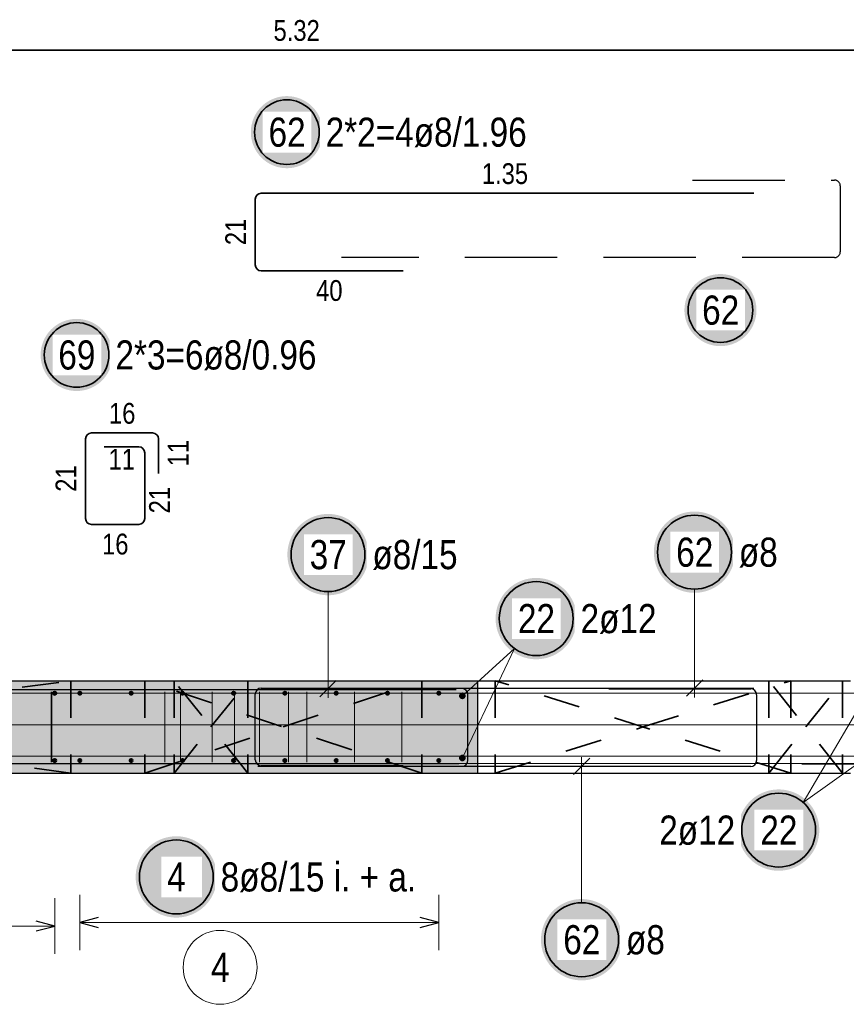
# Model space of a CAD drawing. Header units: millimetres. Extents: x -4.8 to 37.2, y -12 to 28.3.
# Tile 33 of 82: x 15.1 to 17.3, y 1.9 to 4.5. Entities that reach past the tile are written whole.
import ezdxf

# ---------------------------------------------------------------- set-up
doc = ezdxf.new("R2010")
doc.units = ezdxf.units.MM
doc.linetypes.add('DOT', pattern=[0.25, 0, -0.25])
doc.linetypes.add('HIDDEN', pattern=[0.375, 0.25, -0.125])
doc.layers.add('Achsen', color=7, linetype='Continuous', lineweight=20)
doc.layers.add('nplo Bewehrung', color=7, linetype='Continuous', lineweight=20)
doc.styles.add('Arial Narrow', font='ARIALN.TTF')

msp = doc.modelspace()

# ---------------------------------------------------------------- hatches: boundary and pattern name
at = {"lineweight": 25, "true_color": 0xffffff}
for points in [[(15.886323, 4.231017), (15.886264, 4.234419), (15.886086, 4.237818), (15.885789, 4.241208), (15.885374, 4.244586), (15.884842, 4.247947), (15.884192, 4.251288), (15.883427, 4.254604), (15.882546, 4.257891), (15.881551, 4.261146), (15.880443, 4.264364), (15.879224, 4.267541), (15.877894, 4.270674), (15.876456, 4.273758), (15.87491, 4.27679), (15.873261, 4.279767), (15.871508, 4.282684), (15.869654, 4.285538), (15.867702, 4.288326), (15.865654, 4.291044), (15.863512, 4.293689), (15.86128, 4.296257), (15.858959, 4.298746), (15.856552, 4.301152), (15.854063, 4.303473), (15.851495, 4.305706), (15.84885, 4.307848), (15.846132, 4.309896), (15.843344, 4.311848), (15.84049, 4.313701), (15.837573, 4.315454), (15.834597, 4.317104), (15.831564, 4.318649), (15.82848, 4.320087), (15.825347, 4.321417), (15.82217, 4.322637), (15.818952, 4.323745), (15.815698, 4.32474), (15.81241, 4.325621), (15.809094, 4.326386), (15.805754, 4.327035), (15.802392, 4.327568), (15.799015, 4.327983), (15.795624, 4.328279), (15.792226, 4.328457), (15.788823, 4.328517), (15.78542, 4.328457), (15.782022, 4.328279), (15.778632, 4.327983), (15.775254, 4.327568), (15.771892, 4.327035), (15.768552, 4.326386), (15.765236, 4.325621), (15.761948, 4.32474), (15.758694, 4.323745), (15.755476, 4.322637), (15.752299, 4.321417), (15.749166, 4.320087), (15.746082, 4.318649), (15.74305, 4.317104), (15.740073, 4.315454), (15.737156, 4.313701), (15.734302, 4.311848), (15.731514, 4.309896), (15.728796, 4.307848), (15.726151, 4.305706), (15.723583, 4.303473), (15.721094, 4.301152), (15.718687, 4.298746), (15.716366, 4.296257), (15.714134, 4.293689), (15.711992, 4.291044), (15.709944, 4.288326), (15.707992, 4.285538), (15.706138, 4.282684), (15.704386, 4.279767), (15.702736, 4.27679), (15.701191, 4.273758), (15.699752, 4.270674), (15.698423, 4.267541), (15.697203, 4.264364), (15.696095, 4.261146), (15.6951, 4.257891), (15.694219, 4.254604), (15.693454, 4.251288), (15.692804, 4.247947), (15.692272, 4.244586), (15.691857, 4.241208), (15.691561, 4.237818), (15.691382, 4.234419), (15.691323, 4.231017), (15.691382, 4.227614), (15.691561, 4.224215), (15.691857, 4.220825), (15.692272, 4.217447), (15.692804, 4.214086), (15.693454, 4.210745), (15.694219, 4.207429), (15.6951, 4.204142), (15.696095, 4.200888), (15.697203, 4.19767), (15.698423, 4.194493), (15.699752, 4.19136), (15.701191, 4.188276), (15.702736, 4.185243), (15.704386, 4.182267), (15.706138, 4.17935), (15.707992, 4.176495), (15.709944, 4.173708), (15.711992, 4.17099), (15.714134, 4.168345), (15.716366, 4.165776), (15.718687, 4.163288), (15.721094, 4.160881), (15.723583, 4.15856), (15.726151, 4.156327), (15.728796, 4.154186), (15.731514, 4.152138), (15.734302, 4.150186), (15.737156, 4.148332), (15.740073, 4.146579), (15.74305, 4.144929), (15.746082, 4.143384), (15.749166, 4.141946), (15.752299, 4.140616), (15.755476, 4.139397), (15.758694, 4.138289), (15.761948, 4.137294), (15.765236, 4.136413), (15.768552, 4.135647), (15.771892, 4.134998), (15.775254, 4.134466), (15.778632, 4.134051), (15.782022, 4.133754), (15.78542, 4.133576), (15.788823, 4.133517), (15.792226, 4.133576), (15.795624, 4.133754), (15.799015, 4.134051), (15.802392, 4.134466), (15.805754, 4.134998), (15.809094, 4.135647), (15.81241, 4.136413), (15.815698, 4.137294), (15.818952, 4.138289), (15.82217, 4.139397), (15.825347, 4.140616), (15.82848, 4.141946), (15.831564, 4.143384), (15.834597, 4.144929), (15.837573, 4.146579), (15.84049, 4.148332), (15.843344, 4.150186), (15.846132, 4.152138), (15.84885, 4.154186), (15.851495, 4.156327), (15.854063, 4.15856), (15.856552, 4.160881), (15.858959, 4.163288), (15.86128, 4.165776), (15.863512, 4.168345), (15.865654, 4.17099), (15.867702, 4.173708), (15.869654, 4.176495), (15.871508, 4.17935), (15.873261, 4.182267), (15.87491, 4.185243), (15.876456, 4.188276), (15.877894, 4.19136), (15.879224, 4.194493), (15.880443, 4.19767), (15.881551, 4.200888), (15.882546, 4.204142), (15.883427, 4.207429), (15.884192, 4.210745), (15.884842, 4.214086), (15.885374, 4.217447), (15.885789, 4.220825), (15.886086, 4.224215)], [(17.060029, 3.749509), (17.05997, 3.752912), (17.059792, 3.75631), (17.059495, 3.759701), (17.05908, 3.763078), (17.058548, 3.76644), (17.057899, 3.76978), (17.057133, 3.773096), (17.056252, 3.776384), (17.055257, 3.779638), (17.054149, 3.782856), (17.05293, 3.786033), (17.0516, 3.789166), (17.050162, 3.79225), (17.048617, 3.795283), (17.046967, 3.798259), (17.045214, 3.801176), (17.04336, 3.80403), (17.041408, 3.806818), (17.03936, 3.809536), (17.037218, 3.812181), (17.034986, 3.814749), (17.032665, 3.817238), (17.030258, 3.819645), (17.027769, 3.821966), (17.025201, 3.824198), (17.022556, 3.82634), (17.019838, 3.828388), (17.01705, 3.83034), (17.014196, 3.832194), (17.011279, 3.833947), (17.008303, 3.835596), (17.00527, 3.837141), (17.002186, 3.83858), (16.999053, 3.839909), (16.995876, 3.841129), (16.992658, 3.842237), (16.989404, 3.843232), (16.986117, 3.844113), (16.982801, 3.844878), (16.97946, 3.845528), (16.976099, 3.84606), (16.972721, 3.846475), (16.96933, 3.846772), (16.965932, 3.84695), (16.962529, 3.847009), (16.959126, 3.84695), (16.955728, 3.846772), (16.952338, 3.846475), (16.94896, 3.84606), (16.945598, 3.845528), (16.942258, 3.844878), (16.938942, 3.844113), (16.935655, 3.843232), (16.9324, 3.842237), (16.929182, 3.841129), (16.926005, 3.839909), (16.922872, 3.83858), (16.919788, 3.837141), (16.916756, 3.835596), (16.913779, 3.833947), (16.910862, 3.832194), (16.908008, 3.83034), (16.90522, 3.828388), (16.902502, 3.82634), (16.899857, 3.824198), (16.897289, 3.821966), (16.8948, 3.819645), (16.892394, 3.817238), (16.890073, 3.814749), (16.88784, 3.812181), (16.885698, 3.809536), (16.88365, 3.806818), (16.881698, 3.80403), (16.879844, 3.801176), (16.878092, 3.798259), (16.876442, 3.795283), (16.874897, 3.79225), (16.873458, 3.789166), (16.872129, 3.786033), (16.870909, 3.782856), (16.869801, 3.779638), (16.868806, 3.776384), (16.867925, 3.773096), (16.86716, 3.76978), (16.86651, 3.76644), (16.865978, 3.763078), (16.865563, 3.759701), (16.865267, 3.75631), (16.865089, 3.752912), (16.865029, 3.749509), (16.865089, 3.746106), (16.865267, 3.742708), (16.865563, 3.739318), (16.865978, 3.73594), (16.86651, 3.732578), (16.86716, 3.729238), (16.867925, 3.725922), (16.868806, 3.722634), (16.869801, 3.71938), (16.870909, 3.716162), (16.872129, 3.712985), (16.873458, 3.709852), (16.874897, 3.706768), (16.876442, 3.703736), (16.878092, 3.700759), (16.879844, 3.697842), (16.881698, 3.694988), (16.88365, 3.6922), (16.885698, 3.689482), (16.88784, 3.686837), (16.890073, 3.684269), (16.892394, 3.68178), (16.8948, 3.679373), (16.897289, 3.677052), (16.899857, 3.67482), (16.902502, 3.672678), (16.90522, 3.67063), (16.908008, 3.668678), (16.910862, 3.666824), (16.913779, 3.665072), (16.916756, 3.663422), (16.919788, 3.661877), (16.922872, 3.660438), (16.926005, 3.659109), (16.929182, 3.657889), (16.9324, 3.656781), (16.935655, 3.655786), (16.938942, 3.654905), (16.942258, 3.65414), (16.945598, 3.65349), (16.94896, 3.652958), (16.952338, 3.652543), (16.955728, 3.652247), (16.959126, 3.652068), (16.962529, 3.652009), (16.965932, 3.652068), (16.96933, 3.652247), (16.972721, 3.652543), (16.976099, 3.652958), (16.97946, 3.65349), (16.982801, 3.65414), (16.986117, 3.654905), (16.989404, 3.655786), (16.992658, 3.656781), (16.995876, 3.657889), (16.999053, 3.659109), (17.002186, 3.660438), (17.00527, 3.661877), (17.008303, 3.663422), (17.011279, 3.665072), (17.014196, 3.666824), (17.01705, 3.668678), (17.019838, 3.67063), (17.022556, 3.672678), (17.025201, 3.67482), (17.027769, 3.677052), (17.030258, 3.679373), (17.032665, 3.68178), (17.034986, 3.684269), (17.037218, 3.686837), (17.03936, 3.689482), (17.041408, 3.6922), (17.04336, 3.694988), (17.045214, 3.697842), (17.046967, 3.700759), (17.048617, 3.703736), (17.050162, 3.706768), (17.0516, 3.709852), (17.05293, 3.712985), (17.054149, 3.716162), (17.055257, 3.71938), (17.056252, 3.722634), (17.057133, 3.725922), (17.057899, 3.729238), (17.058548, 3.732578), (17.05908, 3.73594), (17.059495, 3.739318), (17.059792, 3.742708)], [(15.317274, 3.628182), (15.317215, 3.631584), (15.317037, 3.634983), (15.31674, 3.638373), (15.316325, 3.641751), (15.315793, 3.645112), (15.315143, 3.648453), (15.314378, 3.651769), (15.313497, 3.655056), (15.312502, 3.658311), (15.311394, 3.661529), (15.310175, 3.664706), (15.308845, 3.667838), (15.307407, 3.670923), (15.305861, 3.673955), (15.304212, 3.676932), (15.302459, 3.679849), (15.300605, 3.682703), (15.298653, 3.685491), (15.296605, 3.688209), (15.294463, 3.690853), (15.292231, 3.693422), (15.28991, 3.695911), (15.287503, 3.698317), (15.285014, 3.700638), (15.282446, 3.702871), (15.279801, 3.705013), (15.277083, 3.707061), (15.274295, 3.709013), (15.271441, 3.710866), (15.268524, 3.712619), (15.265548, 3.714269), (15.262515, 3.715814), (15.259431, 3.717252), (15.256298, 3.718582), (15.253121, 3.719802), (15.249903, 3.72091), (15.246649, 3.721905), (15.243361, 3.722786), (15.240045, 3.723551), (15.236705, 3.7242), (15.233343, 3.724733), (15.229966, 3.725148), (15.226575, 3.725444), (15.223177, 3.725622), (15.219774, 3.725682), (15.216371, 3.725622), (15.212973, 3.725444), (15.209583, 3.725148), (15.206205, 3.724733), (15.202843, 3.7242), (15.199503, 3.723551), (15.196187, 3.722786), (15.192899, 3.721905), (15.189645, 3.72091), (15.186427, 3.719802), (15.18325, 3.718582), (15.180117, 3.717252), (15.177033, 3.715814), (15.174001, 3.714269), (15.171024, 3.712619), (15.168107, 3.710866), (15.165253, 3.709013), (15.162465, 3.707061), (15.159747, 3.705013), (15.157102, 3.702871), (15.154534, 3.700638), (15.152045, 3.698317), (15.149638, 3.695911), (15.147317, 3.693422), (15.145085, 3.690853), (15.142943, 3.688209), (15.140895, 3.685491), (15.138943, 3.682703), (15.137089, 3.679849), (15.135337, 3.676932), (15.133687, 3.673955), (15.132142, 3.670923), (15.130703, 3.667838), (15.129374, 3.664706), (15.128154, 3.661529), (15.127046, 3.658311), (15.126051, 3.655056), (15.12517, 3.651769), (15.124405, 3.648453), (15.123755, 3.645112), (15.123223, 3.641751), (15.122808, 3.638373), (15.122512, 3.634983), (15.122334, 3.631584), (15.122274, 3.628182), (15.122334, 3.624779), (15.122512, 3.62138), (15.122808, 3.61799), (15.123223, 3.614612), (15.123755, 3.611251), (15.124405, 3.60791), (15.12517, 3.604594), (15.126051, 3.601307), (15.127046, 3.598053), (15.128154, 3.594835), (15.129374, 3.591658), (15.130703, 3.588525), (15.132142, 3.58544), (15.133687, 3.582408), (15.135337, 3.579432), (15.137089, 3.576515), (15.138943, 3.57366), (15.140895, 3.570873), (15.142943, 3.568155), (15.145085, 3.56551), (15.147317, 3.562941), (15.149638, 3.560452), (15.152045, 3.558046), (15.154534, 3.555725), (15.157102, 3.553492), (15.159747, 3.551351), (15.162465, 3.549303), (15.165253, 3.547351), (15.168107, 3.545497), (15.171024, 3.543744), (15.174001, 3.542094), (15.177033, 3.540549), (15.180117, 3.539111), (15.18325, 3.537781), (15.186427, 3.536562), (15.189645, 3.535454), (15.192899, 3.534459), (15.196187, 3.533578), (15.199503, 3.532812), (15.202843, 3.532163), (15.206205, 3.531631), (15.209583, 3.531216), (15.212973, 3.530919), (15.216371, 3.530741), (15.219774, 3.530682), (15.223177, 3.530741), (15.226575, 3.530919), (15.229966, 3.531216), (15.233343, 3.531631), (15.236705, 3.532163), (15.240045, 3.532812), (15.243361, 3.533578), (15.246649, 3.534459), (15.249903, 3.535454), (15.253121, 3.536562), (15.256298, 3.537781), (15.259431, 3.539111), (15.262515, 3.540549), (15.265548, 3.542094), (15.268524, 3.543744), (15.271441, 3.545497), (15.274295, 3.547351), (15.277083, 3.549303), (15.279801, 3.551351), (15.282446, 3.553492), (15.285014, 3.555725), (15.287503, 3.558046), (15.28991, 3.560452), (15.292231, 3.562941), (15.294463, 3.56551), (15.296605, 3.568155), (15.298653, 3.570873), (15.300605, 3.57366), (15.302459, 3.576515), (15.304212, 3.579432), (15.305861, 3.582408), (15.307407, 3.58544), (15.308845, 3.588525), (15.310175, 3.591658), (15.311394, 3.594835), (15.312502, 3.598053), (15.313497, 3.601307), (15.314378, 3.604594), (15.315143, 3.60791), (15.315793, 3.611251), (15.316325, 3.614612), (15.31674, 3.61799), (15.317037, 3.62138)], [(16.010248, 3.087932), (16.010181, 3.091771), (16.00998, 3.095605), (16.009645, 3.09943), (16.009177, 3.103241), (16.008577, 3.107034), (16.007844, 3.110803), (16.00698, 3.114544), (16.005987, 3.118252), (16.004864, 3.121924), (16.003614, 3.125554), (16.002238, 3.129139), (16.000738, 3.132673), (15.999115, 3.136153), (15.997372, 3.139574), (15.995511, 3.142932), (15.993533, 3.146223), (15.991442, 3.149443), (15.98924, 3.152589), (15.986929, 3.155655), (15.984513, 3.158639), (15.981994, 3.161537), (15.979375, 3.164345), (15.97666, 3.16706), (15.973852, 3.169678), (15.970954, 3.172197), (15.967971, 3.174613), (15.964904, 3.176924), (15.961759, 3.179126), (15.958539, 3.181218), (15.955248, 3.183195), (15.95189, 3.185056), (15.948469, 3.1868), (15.944989, 3.188422), (15.941455, 3.189922), (15.93787, 3.191298), (15.93424, 3.192548), (15.930568, 3.193671), (15.926859, 3.194665), (15.923118, 3.195528), (15.919349, 3.196261), (15.915557, 3.196862), (15.911746, 3.19733), (15.907921, 3.197664), (15.904087, 3.197865), (15.900248, 3.197932), (15.896409, 3.197865), (15.892575, 3.197664), (15.88875, 3.19733), (15.884939, 3.196862), (15.881147, 3.196261), (15.877378, 3.195528), (15.873636, 3.194665), (15.869928, 3.193671), (15.866256, 3.192548), (15.862626, 3.191298), (15.859041, 3.189922), (15.855507, 3.188422), (15.852027, 3.1868), (15.848606, 3.185056), (15.845248, 3.183195), (15.841957, 3.181218), (15.838737, 3.179126), (15.835591, 3.176924), (15.832525, 3.174613), (15.829541, 3.172197), (15.826643, 3.169678), (15.823835, 3.16706), (15.82112, 3.164345), (15.818502, 3.161537), (15.815983, 3.158639), (15.813567, 3.155655), (15.811256, 3.152589), (15.809054, 3.149443), (15.806963, 3.146223), (15.804985, 3.142932), (15.803124, 3.139574), (15.80138, 3.136153), (15.799758, 3.132673), (15.798258, 3.129139), (15.796882, 3.125554), (15.795632, 3.121924), (15.794509, 3.118252), (15.793515, 3.114544), (15.792652, 3.110803), (15.791919, 3.107034), (15.791318, 3.103241), (15.79085, 3.09943), (15.790516, 3.095605), (15.790315, 3.091771), (15.790248, 3.087932), (15.790315, 3.084093), (15.790516, 3.080259), (15.79085, 3.076434), (15.791318, 3.072623), (15.791919, 3.068831), (15.792652, 3.065062), (15.793515, 3.061321), (15.794509, 3.057612), (15.795632, 3.05394), (15.796882, 3.05031), (15.798258, 3.046726), (15.799758, 3.043191), (15.80138, 3.039711), (15.803124, 3.03629), (15.804985, 3.032932), (15.806963, 3.029641), (15.809054, 3.026421), (15.811256, 3.023276), (15.813567, 3.020209), (15.815983, 3.017226), (15.818502, 3.014328), (15.82112, 3.01152), (15.823835, 3.008805), (15.826643, 3.006186), (15.829541, 3.003667), (15.832525, 3.001251), (15.835591, 2.99894), (15.838737, 2.996738), (15.841957, 2.994647), (15.845248, 2.992669), (15.848606, 2.990808), (15.852027, 2.989065), (15.855507, 2.987442), (15.859041, 2.985942), (15.862626, 2.984566), (15.866256, 2.983316), (15.869928, 2.982193), (15.873636, 2.9812), (15.877378, 2.980336), (15.881147, 2.979603), (15.884939, 2.979003), (15.88875, 2.978535), (15.892575, 2.9782), (15.896409, 2.977999), (15.900248, 2.977932), (15.904087, 2.977999), (15.907921, 2.9782), (15.911746, 2.978535), (15.915557, 2.979003), (15.919349, 2.979603), (15.923118, 2.980336), (15.926859, 2.9812), (15.930568, 2.982193), (15.93424, 2.983316), (15.93787, 2.984566), (15.941455, 2.985942), (15.944989, 2.987442), (15.948469, 2.989065), (15.95189, 2.990808), (15.955248, 2.992669), (15.958539, 2.994647), (15.961759, 2.996738), (15.964904, 2.99894), (15.967971, 3.001251), (15.970954, 3.003667), (15.973852, 3.006186), (15.97666, 3.008805), (15.979375, 3.01152), (15.981994, 3.014328), (15.984513, 3.017226), (15.986929, 3.020209), (15.98924, 3.023276), (15.991442, 3.026421), (15.993533, 3.029641), (15.995511, 3.032932), (15.997372, 3.03629), (15.999115, 3.039711), (16.000738, 3.043191), (16.002238, 3.046726), (16.003614, 3.05031), (16.004864, 3.05394), (16.005987, 3.057612), (16.00698, 3.061321), (16.007844, 3.065062), (16.008577, 3.068831), (16.009177, 3.072623), (16.009645, 3.076434), (16.00998, 3.080259)], [(17.002269, 3.094518), (17.002202, 3.098357), (17.002002, 3.102191), (17.001667, 3.106016), (17.001199, 3.109827), (17.000598, 3.113619), (16.999866, 3.117388), (16.999002, 3.121129), (16.998008, 3.124838), (16.996886, 3.12851), (16.995636, 3.13214), (16.99426, 3.135725), (16.992759, 3.139259), (16.991137, 3.142739), (16.989394, 3.14616), (16.987532, 3.149518), (16.985555, 3.152809), (16.983464, 3.156029), (16.981261, 3.159174), (16.978951, 3.162241), (16.976534, 3.165225), (16.974015, 3.168122), (16.971397, 3.17093), (16.968682, 3.173645), (16.965874, 3.176264), (16.962976, 3.178783), (16.959992, 3.181199), (16.956926, 3.18351), (16.953781, 3.185712), (16.950561, 3.187803), (16.947269, 3.189781), (16.943911, 3.191642), (16.94049, 3.193385), (16.937011, 3.195008), (16.933476, 3.196508), (16.929892, 3.197884), (16.926261, 3.199134), (16.92259, 3.200257), (16.918881, 3.20125), (16.91514, 3.202114), (16.911371, 3.202847), (16.907579, 3.203447), (16.903768, 3.203915), (16.899943, 3.20425), (16.896108, 3.204451), (16.892269, 3.204518), (16.888431, 3.204451), (16.884596, 3.20425), (16.880771, 3.203915), (16.87696, 3.203447), (16.873168, 3.202847), (16.869399, 3.202114), (16.865658, 3.20125), (16.861949, 3.200257), (16.858278, 3.199134), (16.854647, 3.197884), (16.851063, 3.196508), (16.847528, 3.195008), (16.844049, 3.193385), (16.840628, 3.191642), (16.837269, 3.189781), (16.833978, 3.187803), (16.830758, 3.185712), (16.827613, 3.18351), (16.824547, 3.181199), (16.821563, 3.178783), (16.818665, 3.176264), (16.815857, 3.173645), (16.813142, 3.17093), (16.810524, 3.168122), (16.808005, 3.165225), (16.805588, 3.162241), (16.803278, 3.159174), (16.801075, 3.156029), (16.798984, 3.152809), (16.797007, 3.149518), (16.795145, 3.14616), (16.793402, 3.142739), (16.791779, 3.139259), (16.790279, 3.135725), (16.788903, 3.13214), (16.787653, 3.12851), (16.786531, 3.124838), (16.785537, 3.121129), (16.784673, 3.117388), (16.783941, 3.113619), (16.78334, 3.109827), (16.782872, 3.106016), (16.782537, 3.102191), (16.782337, 3.098357), (16.782269, 3.094518), (16.782337, 3.090679), (16.782537, 3.086845), (16.782872, 3.08302), (16.78334, 3.079209), (16.783941, 3.075417), (16.784673, 3.071648), (16.785537, 3.067906), (16.786531, 3.064198), (16.787653, 3.060526), (16.788903, 3.056896), (16.790279, 3.053311), (16.791779, 3.049777), (16.793402, 3.046297), (16.795145, 3.042876), (16.797007, 3.039518), (16.798984, 3.036227), (16.801075, 3.033007), (16.803278, 3.029862), (16.805588, 3.026795), (16.808005, 3.023811), (16.810524, 3.020914), (16.813142, 3.018105), (16.815857, 3.015391), (16.818665, 3.012772), (16.821563, 3.010253), (16.824547, 3.007837), (16.827613, 3.005526), (16.830758, 3.003324), (16.833978, 3.001233), (16.837269, 2.999255), (16.840628, 2.997394), (16.844049, 2.995651), (16.847528, 2.994028), (16.851063, 2.992528), (16.854647, 2.991152), (16.858278, 2.989902), (16.861949, 2.988779), (16.865658, 2.987785), (16.869399, 2.986922), (16.873168, 2.986189), (16.87696, 2.985588), (16.880771, 2.98512), (16.884596, 2.984786), (16.888431, 2.984585), (16.892269, 2.984518), (16.896108, 2.984585), (16.899943, 2.984786), (16.903768, 2.98512), (16.907579, 2.985588), (16.911371, 2.986189), (16.91514, 2.986922), (16.918881, 2.987785), (16.92259, 2.988779), (16.926261, 2.989902), (16.929892, 2.991152), (16.933476, 2.992528), (16.937011, 2.994028), (16.94049, 2.995651), (16.943911, 2.997394), (16.947269, 2.999255), (16.950561, 3.001233), (16.953781, 3.003324), (16.956926, 3.005526), (16.959992, 3.007837), (16.962976, 3.010253), (16.965874, 3.012772), (16.968682, 3.015391), (16.971397, 3.018105), (16.974015, 3.020914), (16.976534, 3.023811), (16.978951, 3.026795), (16.981261, 3.029862), (16.983464, 3.033007), (16.985555, 3.036227), (16.987532, 3.039518), (16.989394, 3.042876), (16.991137, 3.046297), (16.992759, 3.049777), (16.99426, 3.053311), (16.995636, 3.056896), (16.996886, 3.060526), (16.998008, 3.064198), (16.999002, 3.067906), (16.999866, 3.071648), (17.000598, 3.075417), (17.001199, 3.079209), (17.001667, 3.08302), (17.002002, 3.086845)], [(15.599574, 2.215766), (15.599507, 2.219605), (15.599306, 2.223439), (15.598971, 2.227264), (15.598503, 2.231075), (15.597903, 2.234867), (15.59717, 2.238636), (15.596306, 2.242377), (15.595313, 2.246086), (15.59419, 2.249758), (15.59294, 2.253388), (15.591564, 2.256973), (15.590064, 2.260507), (15.588441, 2.263987), (15.586698, 2.267408), (15.584837, 2.270766), (15.582859, 2.274057), (15.580768, 2.277277), (15.578566, 2.280422), (15.576255, 2.283489), (15.573839, 2.286472), (15.57132, 2.28937), (15.568701, 2.292178), (15.565986, 2.294893), (15.563178, 2.297512), (15.56028, 2.300031), (15.557297, 2.302447), (15.55423, 2.304758), (15.551085, 2.30696), (15.547865, 2.309051), (15.544574, 2.311029), (15.541216, 2.31289), (15.537795, 2.314633), (15.534315, 2.316256), (15.530781, 2.317756), (15.527196, 2.319132), (15.523566, 2.320382), (15.519894, 2.321505), (15.516185, 2.322498), (15.512444, 2.323362), (15.508675, 2.324095), (15.504883, 2.324695), (15.501072, 2.325163), (15.497247, 2.325498), (15.493413, 2.325699), (15.489574, 2.325766), (15.485735, 2.325699), (15.481901, 2.325498), (15.478076, 2.325163), (15.474265, 2.324695), (15.470473, 2.324095), (15.466704, 2.323362), (15.462962, 2.322498), (15.459254, 2.321505), (15.455582, 2.320382), (15.451952, 2.319132), (15.448367, 2.317756), (15.444833, 2.316256), (15.441353, 2.314633), (15.437932, 2.31289), (15.434574, 2.311029), (15.431283, 2.309051), (15.428063, 2.30696), (15.424917, 2.304758), (15.421851, 2.302447), (15.418867, 2.300031), (15.415969, 2.297512), (15.413161, 2.294893), (15.410446, 2.292178), (15.407828, 2.28937), (15.405309, 2.286472), (15.402893, 2.283489), (15.400582, 2.280422), (15.39838, 2.277277), (15.396289, 2.274057), (15.394311, 2.270766), (15.39245, 2.267408), (15.390706, 2.263987), (15.389084, 2.260507), (15.387584, 2.256973), (15.386208, 2.253388), (15.384958, 2.249758), (15.383835, 2.246086), (15.382841, 2.242377), (15.381978, 2.238636), (15.381245, 2.234867), (15.380644, 2.231075), (15.380176, 2.227264), (15.379842, 2.223439), (15.379641, 2.219605), (15.379574, 2.215766), (15.379641, 2.211927), (15.379842, 2.208093), (15.380176, 2.204268), (15.380644, 2.200457), (15.381245, 2.196665), (15.381978, 2.192896), (15.382841, 2.189154), (15.383835, 2.185446), (15.384958, 2.181774), (15.386208, 2.178144), (15.387584, 2.174559), (15.389084, 2.171025), (15.390706, 2.167545), (15.39245, 2.164124), (15.394311, 2.160766), (15.396289, 2.157475), (15.39838, 2.154255), (15.400582, 2.151109), (15.402893, 2.148043), (15.405309, 2.145059), (15.407828, 2.142161), (15.410446, 2.139353), (15.413161, 2.136638), (15.415969, 2.13402), (15.418867, 2.131501), (15.421851, 2.129085), (15.424917, 2.126774), (15.428063, 2.124572), (15.431283, 2.122481), (15.434574, 2.120503), (15.437932, 2.118642), (15.441353, 2.116898), (15.444833, 2.115276), (15.448367, 2.113776), (15.451952, 2.1124), (15.455582, 2.11115), (15.459254, 2.110027), (15.462962, 2.109033), (15.466704, 2.10817), (15.470473, 2.107437), (15.474265, 2.106836), (15.478076, 2.106368), (15.481901, 2.106034), (15.485735, 2.105833), (15.489574, 2.105766), (15.493413, 2.105833), (15.497247, 2.106034), (15.501072, 2.106368), (15.504883, 2.106836), (15.508675, 2.107437), (15.512444, 2.10817), (15.516185, 2.109033), (15.519894, 2.110027), (15.523566, 2.11115), (15.527196, 2.1124), (15.530781, 2.113776), (15.534315, 2.115276), (15.537795, 2.116898), (15.541216, 2.118642), (15.544574, 2.120503), (15.547865, 2.122481), (15.551085, 2.124572), (15.55423, 2.126774), (15.557297, 2.129085), (15.56028, 2.131501), (15.563178, 2.13402), (15.565986, 2.136638), (15.568701, 2.139353), (15.57132, 2.142161), (15.573839, 2.145059), (15.576255, 2.148043), (15.578566, 2.151109), (15.580768, 2.154255), (15.582859, 2.157475), (15.584837, 2.160766), (15.586698, 2.164124), (15.588441, 2.167545), (15.590064, 2.171025), (15.591564, 2.174559), (15.59294, 2.178144), (15.59419, 2.181774), (15.595313, 2.185446), (15.596306, 2.189154), (15.59717, 2.192896), (15.597903, 2.196665), (15.598503, 2.200457), (15.598971, 2.204268), (15.599306, 2.208093)], [(16.69666, 2.045859), (16.696593, 2.049698), (16.696392, 2.053532), (16.696058, 2.057357), (16.69559, 2.061168), (16.694989, 2.06496), (16.694257, 2.068729), (16.693393, 2.072471), (16.692399, 2.076179), (16.691277, 2.079851), (16.690027, 2.083481), (16.688651, 2.087066), (16.68715, 2.0906), (16.685528, 2.09408), (16.683785, 2.097501), (16.681923, 2.100859), (16.679946, 2.10415), (16.677855, 2.10737), (16.675652, 2.110516), (16.673342, 2.113582), (16.670925, 2.116566), (16.668406, 2.119464), (16.665788, 2.122272), (16.663073, 2.124987), (16.660265, 2.127605), (16.657367, 2.130124), (16.654383, 2.13254), (16.651317, 2.134851), (16.648172, 2.137053), (16.644951, 2.139144), (16.64166, 2.141122), (16.638302, 2.142983), (16.634881, 2.144727), (16.631401, 2.146349), (16.627867, 2.147849), (16.624283, 2.149225), (16.620652, 2.150475), (16.61698, 2.151598), (16.613272, 2.152592), (16.609531, 2.153455), (16.605762, 2.154188), (16.601969, 2.154789), (16.598159, 2.155257), (16.594334, 2.155591), (16.590499, 2.155792), (16.58666, 2.155859), (16.582821, 2.155792), (16.578987, 2.155591), (16.575162, 2.155257), (16.571351, 2.154789), (16.567559, 2.154188), (16.56379, 2.153455), (16.560049, 2.152592), (16.55634, 2.151598), (16.552669, 2.150475), (16.549038, 2.149225), (16.545454, 2.147849), (16.541919, 2.146349), (16.53844, 2.144727), (16.535019, 2.142983), (16.53166, 2.141122), (16.528369, 2.139144), (16.525149, 2.137053), (16.522004, 2.134851), (16.518938, 2.13254), (16.515954, 2.130124), (16.513056, 2.127605), (16.510248, 2.124987), (16.507533, 2.122272), (16.504914, 2.119464), (16.502395, 2.116566), (16.499979, 2.113582), (16.497669, 2.110516), (16.495466, 2.10737), (16.493375, 2.10415), (16.491398, 2.100859), (16.489536, 2.097501), (16.487793, 2.09408), (16.48617, 2.0906), (16.48467, 2.087066), (16.483294, 2.083481), (16.482044, 2.079851), (16.480922, 2.076179), (16.479928, 2.072471), (16.479064, 2.068729), (16.478332, 2.06496), (16.477731, 2.061168), (16.477263, 2.057357), (16.476928, 2.053532), (16.476727, 2.049698), (16.47666, 2.045859), (16.476727, 2.04202), (16.476928, 2.038186), (16.477263, 2.034361), (16.477731, 2.03055), (16.478332, 2.026758), (16.479064, 2.022989), (16.479928, 2.019248), (16.480922, 2.015539), (16.482044, 2.011867), (16.483294, 2.008237), (16.48467, 2.004652), (16.48617, 2.001118), (16.487793, 1.997638), (16.489536, 1.994217), (16.491398, 1.990859), (16.493375, 1.987568), (16.495466, 1.984348), (16.497669, 1.981203), (16.499979, 1.978136), (16.502395, 1.975153), (16.504914, 1.972255), (16.507533, 1.969447), (16.510248, 1.966732), (16.513056, 1.964113), (16.515954, 1.961594), (16.518938, 1.959178), (16.522004, 1.956867), (16.525149, 1.954665), (16.528369, 1.952574), (16.53166, 1.950596), (16.535019, 1.948735), (16.53844, 1.946992), (16.541919, 1.945369), (16.545454, 1.943869), (16.549038, 1.942493), (16.552669, 1.941243), (16.55634, 1.94012), (16.560049, 1.939127), (16.56379, 1.938263), (16.567559, 1.93753), (16.571351, 1.93693), (16.575162, 1.936462), (16.578987, 1.936127), (16.582821, 1.935926), (16.58666, 1.935859), (16.590499, 1.935926), (16.594334, 1.936127), (16.598159, 1.936462), (16.601969, 1.93693), (16.605762, 1.93753), (16.609531, 1.938263), (16.613272, 1.939127), (16.61698, 1.94012), (16.620652, 1.941243), (16.624283, 1.942493), (16.627867, 1.943869), (16.631401, 1.945369), (16.634881, 1.946992), (16.638302, 1.948735), (16.64166, 1.950596), (16.644951, 1.952574), (16.648172, 1.954665), (16.651317, 1.956867), (16.654383, 1.959178), (16.657367, 1.961594), (16.660265, 1.964113), (16.663073, 1.966732), (16.665788, 1.969447), (16.668406, 1.972255), (16.670925, 1.975153), (16.673342, 1.978136), (16.675652, 1.981203), (16.677855, 1.984348), (16.679946, 1.987568), (16.681923, 1.990859), (16.683785, 1.994217), (16.685528, 1.997638), (16.68715, 2.001118), (16.688651, 2.004652), (16.690027, 2.008237), (16.691277, 2.011867), (16.692399, 2.015539), (16.693393, 2.019248), (16.694257, 2.022989), (16.694989, 2.026758), (16.69559, 2.03055), (16.696058, 2.034361), (16.696392, 2.038186)]]:
    msp.add_hatch(color=7, dxfattribs=at).paths.add_polyline_path(points)
at = {"lineweight": 50, "true_color": 0xffffff}
for points in [[(16.573817, 2.914748), (16.57375, 2.918587), (16.57355, 2.922421), (16.573215, 2.926246), (16.572747, 2.930057), (16.572146, 2.933849), (16.571414, 2.937618), (16.57055, 2.941359), (16.569556, 2.945068), (16.568434, 2.94874), (16.567184, 2.95237), (16.565808, 2.955955), (16.564307, 2.959489), (16.562685, 2.962969), (16.560942, 2.96639), (16.55908, 2.969748), (16.557103, 2.973039), (16.555012, 2.976259), (16.552809, 2.979404), (16.550499, 2.982471), (16.548082, 2.985454), (16.545563, 2.988352), (16.542945, 2.99116), (16.54023, 2.993875), (16.537422, 2.996494), (16.534524, 2.999013), (16.53154, 3.001429), (16.528474, 3.00374), (16.525329, 3.005942), (16.522109, 3.008033), (16.518817, 3.010011), (16.515459, 3.011872), (16.512038, 3.013615), (16.508559, 3.015238), (16.505024, 3.016738), (16.50144, 3.018114), (16.497809, 3.019364), (16.494138, 3.020487), (16.490429, 3.02148), (16.486688, 3.022344), (16.482919, 3.023077), (16.479127, 3.023677), (16.475316, 3.024145), (16.471491, 3.02448), (16.467656, 3.024681), (16.463817, 3.024748), (16.459979, 3.024681), (16.456144, 3.02448), (16.452319, 3.024145), (16.448508, 3.023677), (16.444716, 3.023077), (16.440947, 3.022344), (16.437206, 3.02148), (16.433497, 3.020487), (16.429826, 3.019364), (16.426195, 3.018114), (16.422611, 3.016738), (16.419076, 3.015238), (16.415597, 3.013615), (16.412176, 3.011872), (16.408817, 3.010011), (16.405526, 3.008033), (16.402306, 3.005942), (16.399161, 3.00374), (16.396095, 3.001429), (16.393111, 2.999013), (16.390213, 2.996494), (16.387405, 2.993875), (16.38469, 2.99116), (16.382072, 2.988352), (16.379553, 2.985454), (16.377136, 2.982471), (16.374826, 2.979404), (16.372623, 2.976259), (16.370532, 2.973039), (16.368555, 2.969748), (16.366693, 2.96639), (16.36495, 2.962969), (16.363327, 2.959489), (16.361827, 2.955955), (16.360451, 2.95237), (16.359201, 2.94874), (16.358079, 2.945068), (16.357085, 2.941359), (16.356221, 2.937618), (16.355489, 2.933849), (16.354888, 2.930057), (16.35442, 2.926246), (16.354085, 2.922421), (16.353885, 2.918587), (16.353817, 2.914748), (16.353885, 2.910909), (16.354085, 2.907075), (16.35442, 2.90325), (16.354888, 2.899439), (16.355489, 2.895647), (16.356221, 2.891878), (16.357085, 2.888136), (16.358079, 2.884428), (16.359201, 2.880756), (16.360451, 2.877126), (16.361827, 2.873541), (16.363327, 2.870007), (16.36495, 2.866527), (16.366693, 2.863106), (16.368555, 2.859748), (16.370532, 2.856457), (16.372623, 2.853237), (16.374826, 2.850091), (16.377136, 2.847025), (16.379553, 2.844041), (16.382072, 2.841143), (16.38469, 2.838335), (16.387405, 2.83562), (16.390213, 2.833002), (16.393111, 2.830483), (16.396095, 2.828067), (16.399161, 2.825756), (16.402306, 2.823554), (16.405526, 2.821463), (16.408817, 2.819485), (16.412176, 2.817624), (16.415597, 2.81588), (16.419076, 2.814258), (16.422611, 2.812758), (16.426195, 2.811382), (16.429826, 2.810132), (16.433497, 2.809009), (16.437206, 2.808015), (16.440947, 2.807152), (16.444716, 2.806419), (16.448508, 2.805818), (16.452319, 2.80535), (16.456144, 2.805016), (16.459979, 2.804815), (16.463817, 2.804748), (16.467656, 2.804815), (16.471491, 2.805016), (16.475316, 2.80535), (16.479127, 2.805818), (16.482919, 2.806419), (16.486688, 2.807152), (16.490429, 2.808015), (16.494138, 2.809009), (16.497809, 2.810132), (16.50144, 2.811382), (16.505024, 2.812758), (16.508559, 2.814258), (16.512038, 2.81588), (16.515459, 2.817624), (16.518817, 2.819485), (16.522109, 2.821463), (16.525329, 2.823554), (16.528474, 2.825756), (16.53154, 2.828067), (16.534524, 2.830483), (16.537422, 2.833002), (16.54023, 2.83562), (16.542945, 2.838335), (16.545563, 2.841143), (16.548082, 2.844041), (16.550499, 2.847025), (16.552809, 2.850091), (16.555012, 2.853237), (16.557103, 2.856457), (16.55908, 2.859748), (16.560942, 2.863106), (16.562685, 2.866527), (16.564307, 2.870007), (16.565808, 2.873541), (16.567184, 2.877126), (16.568434, 2.880756), (16.569556, 2.884428), (16.57055, 2.888136), (16.571414, 2.891878), (16.572146, 2.895647), (16.572747, 2.899439), (16.573215, 2.90325), (16.57355, 2.907075)], [(17.229978, 2.34248), (17.229911, 2.346319), (17.22971, 2.350153), (17.229376, 2.353978), (17.228908, 2.357789), (17.228307, 2.361581), (17.227574, 2.36535), (17.226711, 2.369091), (17.225717, 2.3728), (17.224594, 2.376472), (17.223344, 2.380102), (17.221968, 2.383687), (17.220468, 2.387221), (17.218846, 2.390701), (17.217102, 2.394122), (17.215241, 2.39748), (17.213264, 2.400771), (17.211172, 2.403991), (17.20897, 2.407136), (17.206659, 2.410203), (17.204243, 2.413186), (17.201724, 2.416084), (17.199106, 2.418892), (17.196391, 2.421607), (17.193583, 2.424226), (17.190685, 2.426745), (17.187701, 2.429161), (17.184635, 2.431472), (17.181489, 2.433674), (17.178269, 2.435765), (17.174978, 2.437743), (17.17162, 2.439604), (17.168199, 2.441347), (17.164719, 2.44297), (17.161185, 2.44447), (17.1576, 2.445846), (17.15397, 2.447096), (17.150298, 2.448219), (17.14659, 2.449212), (17.142849, 2.450076), (17.13908, 2.450809), (17.135287, 2.451409), (17.131476, 2.451877), (17.127651, 2.452212), (17.123817, 2.452413), (17.119978, 2.45248), (17.116139, 2.452413), (17.112305, 2.452212), (17.10848, 2.451877), (17.104669, 2.451409), (17.100877, 2.450809), (17.097108, 2.450076), (17.093367, 2.449212), (17.089658, 2.448219), (17.085986, 2.447096), (17.082356, 2.445846), (17.078772, 2.44447), (17.075237, 2.44297), (17.071757, 2.441347), (17.068336, 2.439604), (17.064978, 2.437743), (17.061687, 2.435765), (17.058467, 2.433674), (17.055322, 2.431472), (17.052255, 2.429161), (17.049272, 2.426745), (17.046374, 2.424226), (17.043566, 2.421607), (17.040851, 2.418892), (17.038232, 2.416084), (17.035713, 2.413186), (17.033297, 2.410203), (17.030986, 2.407136), (17.028784, 2.403991), (17.026693, 2.400771), (17.024715, 2.39748), (17.022854, 2.394122), (17.021111, 2.390701), (17.019488, 2.387221), (17.017988, 2.383687), (17.016612, 2.380102), (17.015362, 2.376472), (17.014239, 2.3728), (17.013246, 2.369091), (17.012382, 2.36535), (17.011649, 2.361581), (17.011049, 2.357789), (17.010581, 2.353978), (17.010246, 2.350153), (17.010045, 2.346319), (17.009978, 2.34248), (17.010045, 2.338641), (17.010246, 2.334807), (17.010581, 2.330982), (17.011049, 2.327171), (17.011649, 2.323378), (17.012382, 2.319609), (17.013246, 2.315868), (17.014239, 2.31216), (17.015362, 2.308488), (17.016612, 2.304858), (17.017988, 2.301273), (17.019488, 2.297739), (17.021111, 2.294259), (17.022854, 2.290838), (17.024715, 2.28748), (17.026693, 2.284189), (17.028784, 2.280969), (17.030986, 2.277823), (17.033297, 2.274757), (17.035713, 2.271773), (17.038232, 2.268875), (17.040851, 2.266067), (17.043566, 2.263352), (17.046374, 2.260734), (17.049272, 2.258215), (17.052255, 2.255799), (17.055322, 2.253488), (17.058467, 2.251286), (17.061687, 2.249194), (17.064978, 2.247217), (17.068336, 2.245356), (17.071757, 2.243612), (17.075237, 2.24199), (17.078772, 2.24049), (17.082356, 2.239114), (17.085986, 2.237864), (17.089658, 2.236741), (17.093367, 2.235747), (17.097108, 2.234884), (17.100877, 2.234151), (17.104669, 2.23355), (17.10848, 2.233082), (17.112305, 2.232748), (17.116139, 2.232547), (17.119978, 2.23248), (17.123817, 2.232547), (17.127651, 2.232748), (17.131476, 2.233082), (17.135287, 2.23355), (17.13908, 2.234151), (17.142849, 2.234884), (17.14659, 2.235747), (17.150298, 2.236741), (17.15397, 2.237864), (17.1576, 2.239114), (17.161185, 2.24049), (17.164719, 2.24199), (17.168199, 2.243612), (17.17162, 2.245356), (17.174978, 2.247217), (17.178269, 2.249194), (17.181489, 2.251286), (17.184635, 2.253488), (17.187701, 2.255799), (17.190685, 2.258215), (17.193583, 2.260734), (17.196391, 2.263352), (17.199106, 2.266067), (17.201724, 2.268875), (17.204243, 2.271773), (17.206659, 2.274757), (17.20897, 2.277823), (17.211172, 2.280969), (17.213264, 2.284189), (17.215241, 2.28748), (17.217102, 2.290838), (17.218846, 2.294259), (17.220468, 2.297739), (17.221968, 2.301273), (17.223344, 2.304858), (17.224594, 2.308488), (17.225717, 2.31216), (17.226711, 2.315868), (17.227574, 2.319609), (17.228307, 2.323378), (17.228908, 2.327171), (17.229376, 2.330982), (17.22971, 2.334807)]]:
    msp.add_hatch(color=7, dxfattribs=at).paths.add_polyline_path(points)
at = {"lineweight": 13, "true_color": 0xd7ffd7}
msp.add_hatch(color=254, dxfattribs=at).paths.add_polyline_path([(16.304808, 2.746691), (16.304808, 2.496691), (13.354343, 2.496691), (13.354331, 2.746691)])

# ---------------------------------------------------------------- linework, layer by layer
at = {"color": 2, "linetype": 'Continuous', "lineweight": 35}
for p, q in [((13.1543, 4.45309), (18.474708, 4.45309)), ((15.703289, 3.871677), (15.703289, 4.049677)), ((15.719289, 4.065677), (17.053289, 4.065677)), ((16.103289, 3.855677), (15.719289, 3.855677)), ((15.259904, 3.417108), (15.425404, 3.417108)), ((15.243904, 3.185608), (15.243904, 3.401108)), ((15.441404, 3.401108), (15.441404, 3.307108)), ((15.293904, 3.379608), (15.387904, 3.379608)), ((15.403904, 3.363608), (15.403904, 3.185608)), ((15.387904, 3.169608), (15.259904, 3.169608))]:
    msp.add_line(p, q, dxfattribs=at)
at = {"color": 3, "linetype": 'HIDDEN', "lineweight": 25}
for p, q in [((16.88684, 4.101553), (17.27084, 4.101553)), ((17.28684, 4.085553), (17.28684, 3.907553)), ((17.27084, 3.891553), (15.93684, 3.891553))]:
    msp.add_line(p, q, dxfattribs=at)
at = {"color": 5, "linetype": 'Continuous', "lineweight": 18}
for p, q in [((15.900248, 2.987932), (15.900248, 2.700307)), ((16.892269, 2.994518), (16.892269, 2.701691)), ((16.263808, 2.705691), (16.405268, 2.833681)), ((16.263808, 2.537691), (16.405268, 2.833681)), ((17.355808, 2.705691), (17.186487, 2.417156)), ((16.58666, 2.145859), (16.58666, 2.539668)), ((17.355808, 2.537691), (17.186487, 2.417156)), ((15.228343, 2.167303), (15.228343, 2.017303)), ((16.200039, 2.017303), (16.200039, 2.167303)), ((15.160343, 2.007896), (15.160343, 2.157896)), ((15.160343, 2.082896), (13.398436, 2.082896)), ((16.200039, 2.092303), (15.228343, 2.092303))]:
    msp.add_line(p, q, dxfattribs=at)
at = {"color": 3, "linetype": 'Continuous', "lineweight": 25}
for p, q in [((13.354331, 2.746691), (16.304808, 2.746691)), ((15.878151, 2.70321), (15.922345, 2.747404)), ((16.304808, 2.746691), (17.314808, 2.746691)), ((16.304808, 2.746691), (16.304808, 2.496691)), ((16.870172, 2.704594), (16.914367, 2.748788)), ((13.370228, 2.722812), (16.24713, 2.722812)), ((15.719289, 2.726691), (17.053289, 2.726691)), ((16.263093, 2.725307), (15.879093, 2.725307)), ((16.660339, 2.724668), (17.044339, 2.724668)), ((15.703289, 2.532691), (15.703289, 2.710691)), ((16.279093, 2.531307), (16.279093, 2.709307)), ((17.060339, 2.708668), (17.060339, 2.530668)), ((16.608757, 2.536766), (16.564563, 2.492571)), ((16.254435, 2.521691), (13.354435, 2.521691)), ((17.044339, 2.514668), (15.710339, 2.514668)), ((16.103289, 2.516691), (15.719289, 2.516691)), ((15.879093, 2.515307), (16.263093, 2.515307)), ((13.354343, 2.496691), (16.304808, 2.496691)), ((16.304808, 2.496691), (17.314808, 2.496691)), ((15.278343, 2.1057), (15.228343, 2.092303)), ((16.200039, 2.092303), (16.150039, 2.1057)), ((15.160343, 2.082896), (15.110343, 2.096294)), ((15.110343, 2.069499), (15.160343, 2.082896)), ((15.228343, 2.092303), (15.278343, 2.078905)), ((16.150039, 2.078905), (16.200039, 2.092303))]:
    msp.add_line(p, q, dxfattribs=at)
at = {"color": 2, "linetype": 'DOT', "lineweight": 35, "ltscale": 0.25}
for p, q in [((15.204343, 2.746691), (15.204343, 2.496691)), ((15.404039, 2.746691), (15.404039, 2.496691)), ((15.483289, 2.746691), (15.483289, 2.496691)), ((15.683289, 2.746691), (15.683289, 2.496691)), ((16.154039, 2.746691), (16.154039, 2.496691)), ((16.35304, 2.746691), (16.35304, 2.496691)), ((17.093191, 2.746691), (17.093191, 2.496691)), ((17.15304, 2.746691), (17.15304, 2.496691)), ((17.293191, 2.746691), (17.293191, 2.496691))]:
    msp.add_line(p, q, dxfattribs=at)
at = {"color": 2, "linetype": 'Continuous', "lineweight": 35}
for centre, radius in [((15.788823, 4.231017), 0.0875), ((16.962529, 3.749509), 0.0875), ((15.219774, 3.628182), 0.0875), ((15.900248, 3.087932), 0.1), ((16.892269, 3.094518), 0.1), ((16.463817, 2.914748), 0.1), ((17.119978, 2.34248), 0.1), ((15.489574, 2.215766), 0.1), ((16.58666, 2.045859), 0.1)]:
    msp.add_circle(centre, radius, dxfattribs=at)
at = {"color": 4, "linetype": 'Continuous', "lineweight": 50}
for centre, radius in [((15.160343, 2.712691), 0.004), ((15.160343, 2.712691), 0.004), ((15.160343, 2.712691), 0.0036), ((15.160343, 2.712691), 0.0028), ((15.160343, 2.712691), 0.002), ((15.160343, 2.712691), 0.0012), ((15.160343, 2.712691), 0.0004), ((15.228343, 2.712691), 0.004), ((15.228343, 2.712691), 0.004), ((15.228343, 2.712691), 0.0036), ((15.228343, 2.712691), 0.0028), ((15.228343, 2.712691), 0.002), ((15.228343, 2.712691), 0.0012), ((15.228343, 2.712691), 0.0004), ((15.367157, 2.712691), 0.004), ((15.367157, 2.712691), 0.004), ((15.367157, 2.712691), 0.0036), ((15.367157, 2.712691), 0.0028), ((15.367157, 2.712691), 0.002), ((15.367157, 2.712691), 0.0012), ((15.367157, 2.712691), 0.0004), ((15.505971, 2.712691), 0.004), ((15.505971, 2.712691), 0.004), ((15.505971, 2.712691), 0.0036), ((15.505971, 2.712691), 0.0028), ((15.505971, 2.712691), 0.002), ((15.505971, 2.712691), 0.0012), ((15.505971, 2.712691), 0.0004), ((15.644784, 2.712691), 0.004), ((15.644784, 2.712691), 0.004), ((15.644784, 2.712691), 0.0036), ((15.644784, 2.712691), 0.0028), ((15.644784, 2.712691), 0.002), ((15.644784, 2.712691), 0.0012), ((15.644784, 2.712691), 0.0004), ((15.783598, 2.712691), 0.004), ((15.783598, 2.712691), 0.004), ((15.783598, 2.712691), 0.0036), ((15.783598, 2.712691), 0.0028), ((15.783598, 2.712691), 0.002), ((15.783598, 2.712691), 0.0012), ((15.783598, 2.712691), 0.0004), ((15.922412, 2.712691), 0.004), ((15.922412, 2.712691), 0.004), ((15.922412, 2.712691), 0.0036), ((15.922412, 2.712691), 0.0028), ((15.922412, 2.712691), 0.002), ((15.922412, 2.712691), 0.0012), ((15.922412, 2.712691), 0.0004), ((16.061225, 2.712691), 0.004), ((16.061225, 2.712691), 0.004), ((16.061225, 2.712691), 0.0036), ((16.061225, 2.712691), 0.0028), ((16.061225, 2.712691), 0.002), ((16.061225, 2.712691), 0.0012), ((16.061225, 2.712691), 0.0004), ((16.200039, 2.712691), 0.004), ((16.200039, 2.712691), 0.004), ((16.200039, 2.712691), 0.0036), ((16.200039, 2.712691), 0.0028), ((16.200039, 2.712691), 0.002), ((16.200039, 2.712691), 0.0012), ((16.200039, 2.712691), 0.0004), ((16.263808, 2.705691), 0.006), ((16.263808, 2.705691), 0.006), ((16.263808, 2.705691), 0.0054), ((16.263808, 2.705691), 0.0042), ((16.263808, 2.705691), 0.003), ((16.263808, 2.705691), 0.0018), ((16.263808, 2.705691), 0.0006), ((15.160343, 2.530691), 0.004), ((15.160343, 2.530691), 0.004), ((15.160343, 2.530691), 0.0036), ((15.160343, 2.530691), 0.0028), ((15.160343, 2.530691), 0.002), ((15.160343, 2.530691), 0.0012), ((15.160343, 2.530691), 0.0004), ((15.228343, 2.530691), 0.004), ((15.228343, 2.530691), 0.004), ((15.228343, 2.530691), 0.0036), ((15.228343, 2.530691), 0.0028), ((15.228343, 2.530691), 0.002), ((15.228343, 2.530691), 0.0012), ((15.228343, 2.530691), 0.0004), ((15.367157, 2.530691), 0.004), ((15.367157, 2.530691), 0.004), ((15.367157, 2.530691), 0.0036), ((15.367157, 2.530691), 0.0028), ((15.367157, 2.530691), 0.002), ((15.367157, 2.530691), 0.0012), ((15.367157, 2.530691), 0.0004), ((15.505971, 2.530691), 0.004), ((15.505971, 2.530691), 0.004), ((15.505971, 2.530691), 0.0036), ((15.505971, 2.530691), 0.0028), ((15.505971, 2.530691), 0.002), ((15.505971, 2.530691), 0.0012), ((15.505971, 2.530691), 0.0004), ((15.644784, 2.530691), 0.004), ((15.644784, 2.530691), 0.004), ((15.644784, 2.530691), 0.0036), ((15.644784, 2.530691), 0.0028), ((15.644784, 2.530691), 0.002), ((15.644784, 2.530691), 0.0012), ((15.644784, 2.530691), 0.0004), ((15.783598, 2.530691), 0.004), ((15.783598, 2.530691), 0.004), ((15.783598, 2.530691), 0.0036), ((15.783598, 2.530691), 0.0028), ((15.783598, 2.530691), 0.002), ((15.783598, 2.530691), 0.0012), ((15.783598, 2.530691), 0.0004), ((15.922412, 2.530691), 0.004), ((15.922412, 2.530691), 0.004), ((15.922412, 2.530691), 0.0036), ((15.922412, 2.530691), 0.0028), ((15.922412, 2.530691), 0.002), ((15.922412, 2.530691), 0.0012), ((15.922412, 2.530691), 0.0004), ((16.061225, 2.530691), 0.004), ((16.061225, 2.530691), 0.004), ((16.061225, 2.530691), 0.0036), ((16.061225, 2.530691), 0.0028), ((16.061225, 2.530691), 0.002), ((16.061225, 2.530691), 0.0012), ((16.061225, 2.530691), 0.0004), ((16.200039, 2.530691), 0.004), ((16.200039, 2.530691), 0.004), ((16.200039, 2.530691), 0.0036), ((16.200039, 2.530691), 0.0028), ((16.200039, 2.530691), 0.002), ((16.200039, 2.530691), 0.0012), ((16.200039, 2.530691), 0.0004), ((16.263808, 2.537691), 0.006), ((16.263808, 2.537691), 0.006), ((16.263808, 2.537691), 0.0054), ((16.263808, 2.537691), 0.0042), ((16.263808, 2.537691), 0.003), ((16.263808, 2.537691), 0.0018), ((16.263808, 2.537691), 0.0006)]:
    msp.add_circle(centre, radius, dxfattribs=at)
at = {"color": 9, "linetype": 'Continuous', "lineweight": 0}
msp.add_circle((15.608077, 1.971098), 0.1, dxfattribs=at)
at = {"color": 3, "linetype": 'HIDDEN', "lineweight": 25}
for centre, start, end in [((17.27084, 4.085553), 0, 90), ((17.27084, 3.907553), 270, 0)]:
    msp.add_arc(centre, 0.016, start, end, dxfattribs=at)
at = {"color": 2, "linetype": 'Continuous', "lineweight": 35}
for centre, start, end in [((15.719289, 4.049677), 90, 180), ((15.719289, 3.871677), 180, 270), ((15.259904, 3.401108), 90, 180), ((15.425404, 3.401108), 0, 90), ((15.387904, 3.363608), 0, 90), ((15.259904, 3.185608), 180, 270), ((15.387904, 3.185608), 270, 0)]:
    msp.add_arc(centre, 0.016, start, end, dxfattribs=at)
at = {"color": 3, "linetype": 'Continuous', "lineweight": 25}
for centre, start, end in [((15.719289, 2.710691), 90, 180), ((16.263093, 2.709307), 0, 90), ((17.044339, 2.708668), 0, 90), ((15.719289, 2.532691), 180, 270), ((16.263093, 2.531307), 270, 0), ((17.044339, 2.530668), 270, 0)]:
    msp.add_arc(centre, 0.016, start, end, dxfattribs=at)
at = {"layer": 'Achsen', "color": 2, "linetype": 'DOT', "lineweight": 35, "ltscale": 0.25}
for p, q in [((15.204343, 2.496691), (13.354343, 2.746691)), ((14.279343, 2.621691), (15.204343, 2.746691)), ((16.154039, 2.496691), (15.404039, 2.746691)), ((15.683289, 2.496691), (15.483289, 2.746691)), ((15.583289, 2.621691), (15.683289, 2.746691)), ((15.779039, 2.621691), (16.154039, 2.746691)), ((17.15304, 2.496691), (16.35304, 2.746691)), ((16.75304, 2.621691), (17.15304, 2.746691)), ((17.293191, 2.496691), (17.093191, 2.746691)), ((17.193191, 2.621691), (17.293191, 2.746691)), ((15.404039, 2.496691), (15.779039, 2.621691)), ((15.483289, 2.496691), (15.583289, 2.621691)), ((16.35304, 2.496691), (16.75304, 2.621691)), ((17.093191, 2.496691), (17.193191, 2.621691))]:
    msp.add_line(p, q, dxfattribs=at)
at = {"layer": 'nplo Bewehrung', "color": 9, "linetype": 'Continuous', "lineweight": 0}
for p, q in [((13.191095, 2.712575), (17.791095, 2.712575)), ((13.191095, 2.712575), (17.791095, 2.712575)), ((15.150341, 2.526691), (15.150341, 2.716691)), ((15.152236, 2.526691), (15.152236, 2.716691)), ((15.458039, 2.526691), (15.458039, 2.716691)), ((15.500939, 2.526691), (15.500939, 2.716691)), ((15.586439, 2.526691), (15.586439, 2.716691)), ((15.646939, 2.526691), (15.646939, 2.716691)), ((15.714839, 2.526691), (15.714839, 2.716691)), ((15.792939, 2.526691), (15.792939, 2.716691)), ((15.843239, 2.526691), (15.843239, 2.716691)), ((15.971638, 2.526691), (15.971638, 2.716691)), ((16.100038, 2.526691), (16.100038, 2.716691)), ((13.191095, 2.627575), (17.791095, 2.627575)), ((13.191095, 2.627575), (17.791095, 2.627575)), ((13.191095, 2.542575), (17.791095, 2.542575)), ((13.191095, 2.542575), (17.791095, 2.542575)), ((13.154435, 2.522691), (18.474843, 2.522691)), ((13.203289, 2.522691), (15.453289, 2.522691)), ((15.234343, 2.522691), (17.596443, 2.522691)), ((17.18304, 2.522691), (18.48304, 2.522691)), ((17.18304, 2.520691), (21.789843, 2.520691))]:
    msp.add_line(p, q, dxfattribs=at)

# ---------------------------------------------------------------- texts
at = {"color": 3, "lineweight": 25, "char_height": 0.05625, "attachment_point": 1, "line_spacing_factor": 0.9, "style": 'Arial Narrow'}
for s, insert in [('5.32', (15.752629, 4.53434)), ('1.35', (16.316414, 4.146927)), ('40', (15.867851, 3.830677)), ('16', (15.307217, 3.498358)), ('11', (15.306027, 3.37413)), ('16', (15.288467, 3.144608))]:
    msp.add_mtext(s, dxfattribs=dict(at, insert=insert))
at = {"color": 3, "lineweight": 25, "char_height": 0.05625, "attachment_point": 1, "rotation": 90, "line_spacing_factor": 0.9, "style": 'Arial Narrow'}
for s, insert in [('21', (15.622039, 3.92524)), ('11', (15.466404, 3.32667)), ('21', (15.162654, 3.25792)), ('21', (15.415897, 3.199475))]:
    msp.add_mtext(s, dxfattribs=dict(at, insert=insert))
at = {"color": 2, "lineweight": 35, "char_height": 0.07875, "attachment_point": 1, "line_spacing_factor": 0.9, "style": 'Arial Narrow', "bg_fill": 3, "box_fill_scale": 1.2, "bg_fill_color": 256, "bg_fill_true_color": 13158600, "bg_fill_transparency": 0}
for s, insert in [('ø8/15', (16.020248, 3.127307)), ('ø8', (17.012269, 3.133893)), ('2ø12', (16.583817, 2.954123)), ('ø8', (16.70666, 2.085234))]:
    msp.add_mtext(s, dxfattribs=dict(at, insert=insert))
at = {"color": 9, "lineweight": 0, "insert": (15.583271, 2.010473), "char_height": 0.07875, "attachment_point": 1, "line_spacing_factor": 0.9, "style": 'Arial Narrow'}
msp.add_mtext('4', dxfattribs=at)

# ---------------------------------------------------------------- next in the draw order: texts
at = {"color": 2, "lineweight": 35, "char_height": 0.07875, "attachment_point": 1, "line_spacing_factor": 0.9, "style": 'Arial Narrow', "bg_fill": 3, "box_fill_scale": 1.2, "bg_fill_color": 256, "bg_fill_true_color": 13158600, "bg_fill_transparency": 0}
for s, insert in [('62', (15.739211, 4.270392)), ('2*2=4ø8/1.96', (15.893823, 4.270392)), ('62', (16.912917, 3.788884)), ('69', (15.170162, 3.667557)), ('2*3=6ø8/0.96', (15.324774, 3.667557)), ('37', (15.850635, 3.127307)), ('62', (16.842657, 3.133893)), ('22', (16.414205, 2.954123)), ('2ø12', (16.796803, 2.381855)), ('22', (17.070366, 2.381855)), ('4', (15.464768, 2.255141)), ('8ø8/15 i. + a.', (15.609574, 2.255141)), ('62', (16.537048, 2.085234))]:
    msp.add_mtext(s, dxfattribs=dict(at, insert=insert))

doc.saveas('drawing.dxf')
